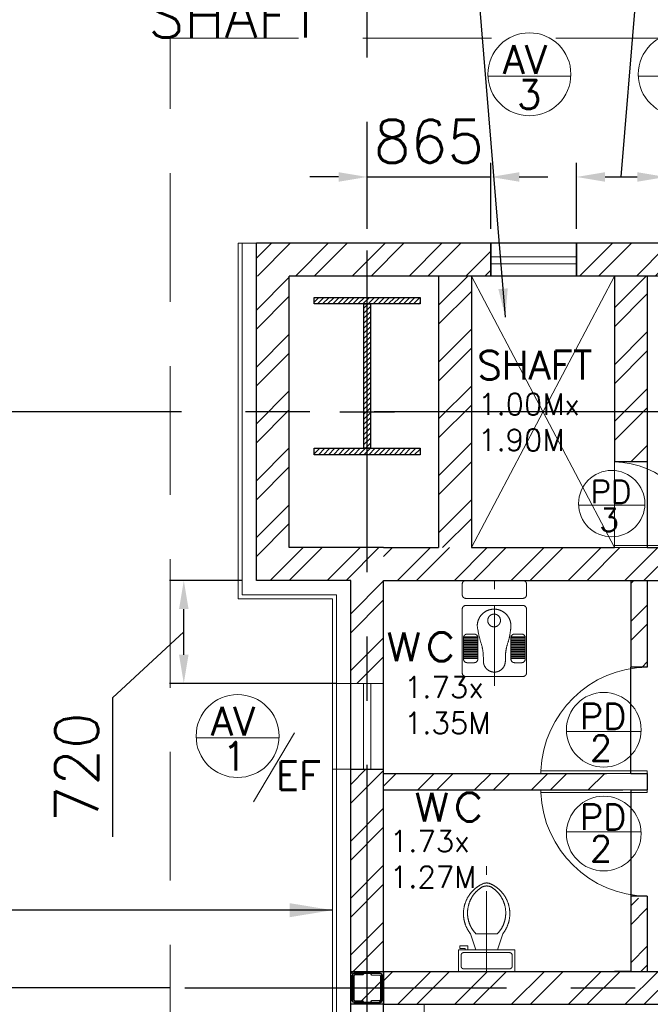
# Model space of a CAD drawing. Header units: inches. Extents: x 306235 to 1392759, y -66369 to 421098.
# Tile 6 of 91: x 313560 to 317973, y -10924 to -4035. Entities that reach past the tile are written whole.
import ezdxf
from ezdxf.enums import TextEntityAlignment as Align

# ---------------------------------------------------------------- set-up
doc = ezdxf.new("R2010")
doc.units = ezdxf.units.IN
doc.header["$LTSCALE"] = 1800
doc.header["$MEASUREMENT"] = 0
for name, pattern in [('1 NORTH ELEVATION$0$NORTH ELEVATION$0$HIDDEN', [0.375, 0.25, -0.125]), ('CENTER', [2, 1.25, -0.25, 0.25, -0.25]), ('DASHED', [0.75, 0.5, -0.25])]:
    doc.linetypes.add(name, pattern=pattern)
doc.layers.get('0').update_dxf_attribs({"color": 253, "lineweight": 9})
for name, color, linetype, lineweight in [('0a', 7, 'Continuous', 9), ('A-DOOR', 31, 'Continuous', 9), ('A-DOOR TAG', 3, 'Continuous', 15), ('CCONTHIN', 15, '1 NORTH ELEVATION$0$NORTH ELEVATION$0$HIDDEN', 13), ('CHAT', 11, 'Continuous', 13), ('CL', 8, 'CENTER', 15), ('CLAD-1', 3, 'Continuous', 15), ('DOOR', 235, 'Continuous', 13), ('LEADER', 4, 'Continuous', 15), ('STAIR', 2, 'Continuous', 18), ('WALL HATCH', 251, 'Continuous', 13), ('WIN', 31, 'Continuous', 13)]:
    doc.layers.add(name, color=color, linetype=linetype, lineweight=lineweight)
for name, color, linetype in [('CEN', 2, 'CENTER'), ('COL', 1, 'Continuous'), ('DIM', 4, 'Continuous'), ('GRID', 251, 'CENTER'), ('TEXT', 3, 'Continuous'), ('WALL', 6, 'Continuous')]:
    doc.layers.add(name, color=color, linetype=linetype)
doc.styles.add('ROAMNS', font='ROMANS.shx')
doc.styles.add('ROMANS', font='romans.shx')
doc.linetypes.add('FENCELINE1', pattern='A,0.25,-0.1,[133,ltypeshp.shx,S=0.1,R=0,X=-0.1,Y=0],-0.1,1', length=1.45)
doc.dimstyles.new('270-TA-100', dxfattribs={"dimscale": 150, "dimtxt": 400, "dimasz": 2, "dimexe": 0.75, "dimexo": 1, "dimgap": 1, "dimtad": 1, "dimdec": 0, "dimzin": 12, "dimdsep": 46, "dimtxsty": 'ROMANS', "dimcen": 0, "dimclrd": 256, "dimclre": 256, "dimclrt": 6, "dimadec": 1, "dimazin": 3, "dimtfac": 1, "dimtdec": 0, "dimtix": 1, "dimtmove": 2, "dimatfit": 0, "dimfxl": 1.25, "dimarcsym": 2})
doc.dimstyles.new('DIM INT 1', dxfattribs={"dimtxt": 300, "dimasz": 200, "dimexe": 100, "dimexo": 100, "dimgap": 100, "dimtad": 1, "dimdec": 0, "dimzin": 13, "dimdsep": 46, "dimlunit": 5, "dimtxsty": 'ROAMNS', "dimblk1": 'CLOSEDBLANK', "dimcen": 0.09, "dimclrd": 9, "dimclre": 9, "dimclrt": 4, "dimadec": 0, "dimazin": 0, "dimtfac": 1, "dimtdec": 0, "dimtix": 1, "dimtmove": 2, "dimatfit": 3, "dimfxl": 1, "dimtolj": 1, "dimtzin": 13, "dimarcsym": 0})
doc.dimstyles.new('DIM100 x2', dxfattribs={"dimscale": 0, "dimtxt": 400, "dimasz": 400, "dimexe": 100, "dimexo": 100, "dimgap": 100, "dimtad": 1, "dimdec": 0, "dimzin": 13, "dimdsep": 46, "dimtxsty": 'ROMANS', "dimblk2": 'OBLIQUE', "dimcen": 100, "dimdle": 100, "dimclrd": 9, "dimclre": 9, "dimclrt": 4, "dimadec": 0, "dimazin": 0, "dimtfac": 1.1, "dimtdec": 0, "dimtix": 1, "dimtmove": 2, "dimatfit": 3, "dimfxl": 1, "dimtolj": 1, "dimtzin": 13, "dimarcsym": 0})

# ---------------------------------------------------------------- blocks, each defined once
blk = doc.blocks.new('C-ROW COLUMN (above17m)')
at = {"layer": 'COL'}
h = blk.add_hatch(dxfattribs=at)
h.set_pattern_fill('ANSI31', color=256, scale=200, style=0)
h.set_pattern_definition([(45, (-78771.347, -120071.694), (-17.6776695, 17.6776695), [])])
h.paths.add_polyline_path([(22.5, 755), (-22.5, 755), (-22.5, -255), (22.5, -255)])
h.paths.add_polyline_path([(370, -300), (370, -255), (-370, -255), (-370, -300)])
h.paths.add_polyline_path([(-370, 800), (-370, 755), (370, 755), (370, 800)])
at = {"layer": 'CEN'}
for p, q in [((0, -300), (0, 800)), ((-191.6, 0), (191.6, 0))]:
    blk.add_line(p, q, dxfattribs=at)
at = {"layer": 'COL'}
for points in [[(-370, 800), (370, 800), (370, 755), (-370, 755)], [(-22.5, 755), (22.5, 755), (22.5, -255), (-22.5, -255)], [(-370, -255), (370, -255), (370, -300), (-370, -300)]]:
    blk.add_lwpolyline(points, close=True, dxfattribs=at)
blk = doc.blocks.new('*D534')
at = {"layer": 'Defpoints', "color": 0, "transparency": 16777216}
for p in [(313307.3, -10808.7), (314716.6, -10808.7), (314716.6, -16483.7)]:
    blk.add_point(p, dxfattribs=at)
at = {"layer": 'DIM', "color": 9, "lineweight": -2, "transparency": 16777216}
for p, q in [((314616.6, -10808.7), (313207.3, -10808.7)), ((313307.3, -16083.7), (313307.3, -11208.7)), ((314616.6, -16483.7), (313207.3, -16483.7))]:
    blk.add_line(p, q, dxfattribs=at)
at = {"layer": 'DIM', "color": 9, "transparency": 16777216}
for points in [[(313240.6, -11208.7), (313373.9, -11208.7), (313307.3, -10808.7)], [(313240.6, -16083.7), (313373.9, -16083.7), (313307.3, -16483.7)]]:
    blk.add_solid(points, dxfattribs=at)
at = {"layer": 'DIM', "color": 4, "transparency": 16777216, "insert": (313007.3, -13646.2), "char_height": 400, "attachment_point": 5, "rotation": 90, "style": 'ROMANS'}
blk.add_mtext('\\A1;5675', dxfattribs=at)
blk = doc.blocks.new('_Oblique')
at = {"color": 0, "linetype": 'ByBlock', "lineweight": -2}
blk.add_line((-0.5, -0.5), (0.5, 0.5), dxfattribs=at)
blk = doc.blocks.new('*D535')
at = {"layer": 'Defpoints', "color": 0, "transparency": 16777216}
for p in [(313307.3, -6778.7), (313409.8, -6778.7), (314716.6, -10808.7)]:
    blk.add_point(p, dxfattribs=at)
at = {"layer": 'DIM', "color": 9, "lineweight": -2, "transparency": 16777216}
for p, q in [((313309.8, -6778.7), (313207.3, -6778.7)), ((313307.3, -10408.7), (313307.3, -7178.7)), ((314616.6, -10808.7), (313207.3, -10808.7))]:
    blk.add_line(p, q, dxfattribs=at)
at = {"layer": 'DIM', "color": 9, "transparency": 16777216}
for points in [[(313240.6, -7178.7), (313373.9, -7178.7), (313307.3, -6778.7)], [(313240.6, -10408.7), (313373.9, -10408.7), (313307.3, -10808.7)]]:
    blk.add_solid(points, dxfattribs=at)
at = {"layer": 'DIM', "color": 4, "transparency": 16777216, "insert": (313007.3, -8793.7), "char_height": 400, "attachment_point": 5, "rotation": 90, "style": 'ROMANS'}
blk.add_mtext('\\A1;4030', dxfattribs=at)
blk = doc.blocks.new('*D575')
at = {"layer": 'Defpoints', "color": 0, "transparency": 16777216}
for p in [(316856.6, -5135.7), (315991.6, -5598.7), (316856.6, -5598.7)]:
    blk.add_point(p, dxfattribs=at)
at = {"layer": 'DIM', "color": 9, "lineweight": -2, "transparency": 16777216}
for p, q in [((315991.6, -5498.7), (315991.6, -5035.7)), ((316856.6, -5498.7), (316856.6, -5035.7)), ((315791.6, -5135.7), (315591.6, -5135.7)), ((315991.6, -5135.7), (316856.6, -5135.7)), ((317056.6, -5135.7), (317256.6, -5135.7))]:
    blk.add_line(p, q, dxfattribs=at)
at = {"layer": 'DIM', "color": 9, "transparency": 16777216}
for points in [[(315791.6, -5102.3), (315791.6, -5169), (315991.6, -5135.7)], [(317056.6, -5102.3), (317056.6, -5169), (316856.6, -5135.7)]]:
    blk.add_solid(points, dxfattribs=at)
at = {"layer": 'DIM', "color": 4, "transparency": 16777216, "insert": (316424.1, -4885.7), "char_height": 300, "attachment_point": 5, "style": 'ROAMNS'}
blk.add_mtext('\\A1;865', dxfattribs=at)
blk = doc.blocks.new('_ClosedBlank')
at = {"color": 0, "linetype": 'ByBlock', "lineweight": -2}
for p, q in [((-1, 0.167), (0, 0)), ((-1, 0.167), (-1, -0.167)), ((0, 0), (-1, -0.167))]:
    blk.add_line(p, q, dxfattribs=at)
blk = doc.blocks.new('*D576')
at = {"layer": 'Defpoints', "color": 0, "transparency": 16777216}
for p in [(318081.6, -5135.7), (317456.6, -5598.7), (318081.6, -5598.7)]:
    blk.add_point(p, dxfattribs=at)
at = {"layer": 'DIM', "color": 9, "lineweight": -2, "transparency": 16777216}
for p, q in [((317869.1, -3921.5), (316912, -3921.5)), ((317769.1, -5135.7), (317869.1, -3921.5)), ((317456.6, -5498.7), (317456.6, -5035.7)), ((318081.6, -5498.7), (318081.6, -5035.7)), ((317656.6, -5135.7), (317881.6, -5135.7))]:
    blk.add_line(p, q, dxfattribs=at)
at = {"layer": 'DIM', "color": 9, "transparency": 16777216}
for points in [[(317656.6, -5102.3), (317656.6, -5169), (317456.6, -5135.7)], [(317881.6, -5102.3), (317881.6, -5169), (318081.6, -5135.7)]]:
    blk.add_solid(points, dxfattribs=at)
at = {"layer": 'DIM', "color": 4, "transparency": 16777216, "insert": (317390.5, -3671.5), "char_height": 300, "attachment_point": 5, "style": 'ROAMNS'}
blk.add_mtext('\\A1;625', dxfattribs=at)
blk = doc.blocks.new('*D579')
at = {"layer": 'Defpoints', "color": 0, "transparency": 16777216}
for p in [(314708.6, -7958.7), (315216.6, -7958.7), (315876.6, -8678.7)]:
    blk.add_point(p, dxfattribs=at)
at = {"layer": 'DIM', "color": 9, "lineweight": -2, "transparency": 16777216}
for p, q in [((315116.6, -7958.7), (314608.6, -7958.7)), ((314708.6, -8478.7), (314708.6, -8158.7)), ((314708.6, -8318.7), (314208.6, -8780.4)), ((315776.6, -8678.7), (314608.6, -8678.7)), ((314208.6, -8780.4), (314208.6, -9751.8))]:
    blk.add_line(p, q, dxfattribs=at)
at = {"layer": 'DIM', "color": 9, "transparency": 16777216}
for points in [[(314675.2, -8158.7), (314741.9, -8158.7), (314708.6, -7958.7)], [(314675.2, -8478.7), (314741.9, -8478.7), (314708.6, -8678.7)]]:
    blk.add_solid(points, dxfattribs=at)
at = {"layer": 'DIM', "color": 4, "transparency": 16777216, "insert": (313958.6, -9266.1), "char_height": 300, "attachment_point": 5, "rotation": 90, "style": 'ROAMNS'}
blk.add_mtext('\\A1;720', dxfattribs=at)
blk = doc.blocks.new('SERVICE BUILDING-ARCH$0$dd1')
at = {"layer": 'DOOR'}
blk.add_lwpolyline([(-1000, 975), (0, 975), (0, 1000), (-1000, 1000)], close=True, dxfattribs=at)
blk.add_arc((13.4, 1014.1), 1014.2, 182.20927, 269.24117, dxfattribs=at)
blk = doc.blocks.new('Toilet')
for p, q in [((9.5, -7), (9.5, -3)), ((-10, -9.5), (-8, -9.5)), ((-10, -10.5), (-10, -9.5)), ((-7, -10.5), (-10, -10.5)), ((-8, -9.5), (-8, -9)), ((-7, -9), (-7, -10.5)), ((-4, -9), (-6, -15)), ((4, -9), (6, -15)), ((4, -15), (-4, -15))]:
    blk.add_line(p, q)
blk.add_lwpolyline([(10.5, -9), (10.5, -1), (-10.5, -1), (-10.5, -9)], close=True)
for points in [[(-9.5, -3), (-9.5, -7)], [(8.5, -2), (-8.5, -2)], [(-8.5, -8), (8.5, -8)]]:
    blk.add_lwpolyline(points)
for centre, radius, start, end in [((-8.62, -2.88), 0.884, 81.8699, 188.1301), ((8.62, -2.88), 0.884, 351.8699, 98.1301), ((-8.62, -7.12), 0.884, 171.8699, 278.1301), ((8.62, -7.12), 0.884, 261.8699, 8.1301), ((3.52, -22.58), 12.17, 141.4691, 247.9714), ((4.2, -22.82), 11.33, 136.3677, 238.9468), ((-3.52, -22.58), 12.17, 292.0284, 38.5307), ((-4.2, -22.82), 11.33, 301.053, 43.6321), ((0, -28.88), 4, 245.7318, 294.2682), ((0, -30), 4, 254.8605, 285.1395)]:
    blk.add_arc(centre, radius, start, end)
blk = doc.blocks.new('A$C05027D60')
at = {"layer": 'CCONTHIN'}
for p, q in [((9.1, 371.1), (109.1, 371.1)), ((9.1, 368.3), (109.1, 368.3)), ((9.1, 358.8), (109.1, 358.8)), ((9.1, 355.9), (109.1, 355.9)), ((9.1, 346.4), (109.1, 346.4)), ((440.9, 371.1), (340.9, 371.1)), ((440.9, 368.3), (340.9, 368.3)), ((440.9, 358.8), (340.9, 358.8)), ((440.9, 355.9), (340.9, 355.9)), ((440.9, 346.4), (340.9, 346.4)), ((9.1, 343.6), (109.1, 343.6)), ((9.1, 334.1), (109.1, 334.1)), ((9.1, 331.3), (109.1, 331.3)), ((9.1, 321.8), (109.1, 321.8)), ((9.1, 318.9), (109.1, 318.9)), ((9.1, 309.4), (109.1, 309.4)), ((9.1, 306.6), (109.1, 306.6)), ((9.1, 297.1), (109.1, 297.1)), ((9.1, 294.2), (109.1, 294.2)), ((9.1, 284.7), (109.1, 284.7)), ((9.1, 281.9), (109.1, 281.9)), ((440.9, 343.6), (340.9, 343.6)), ((440.9, 334.1), (340.9, 334.1)), ((440.9, 331.3), (340.9, 331.3)), ((440.9, 321.8), (340.9, 321.8)), ((440.9, 318.9), (340.9, 318.9)), ((440.9, 309.4), (340.9, 309.4)), ((440.9, 306.6), (340.9, 306.6)), ((440.9, 297.1), (340.9, 297.1)), ((440.9, 294.2), (340.9, 294.2)), ((440.9, 284.7), (340.9, 284.7)), ((440.9, 281.9), (340.9, 281.9)), ((9.1, 272.4), (109.1, 272.4)), ((9.1, 269.5), (109.1, 269.5)), ((9.1, 260), (109.1, 260)), ((9.1, 257.2), (109.1, 257.2)), ((9.1, 247.7), (109.1, 247.7)), ((9.1, 244.8), (109.1, 244.8)), ((9.1, 235.3), (109.1, 235.3)), ((9.1, 232.5), (109.1, 232.5)), ((9.1, 223), (109.1, 223)), ((9.1, 220.1), (109.1, 220.1)), ((440.9, 272.4), (340.9, 272.4)), ((440.9, 269.5), (340.9, 269.5)), ((440.9, 260), (340.9, 260)), ((440.9, 257.2), (340.9, 257.2)), ((440.9, 247.7), (340.9, 247.7)), ((440.9, 244.8), (340.9, 244.8)), ((440.9, 235.3), (340.9, 235.3)), ((440.9, 232.5), (340.9, 232.5)), ((440.9, 223), (340.9, 223)), ((440.9, 220.1), (340.9, 220.1))]:
    blk.add_line(p, q, dxfattribs=at)
for points in [[(25, 0), (425, 0, 0.414214), (450, 25), (450, 471.4, 0.414214), (425, 496.4), (25, 496.4, 0.414214), (0, 471.4), (0, 25, 0.414214)], [(34.1, 400), (84.1, 400, -0.414214), (109.1, 375), (109.1, 225, -0.414214), (84.1, 200), (34.1, 200, -0.414214), (9.1, 225), (9.1, 375, -0.414214)], [(415.9, 400), (365.9, 400, 0.414214), (340.9, 375), (340.9, 225, 0.414214), (365.9, 200), (415.9, 200, 0.414214), (440.9, 225), (440.9, 375, 0.414214)]]:
    blk.add_lwpolyline(points, format="xyb", close=True, dxfattribs=at)
blk.add_circle((223.1, 104.7), 44.6, dxfattribs=at)
for centre, radius, start, end in [((225, 389.3), 76.7, 0, 180), ((223.1, 143.5), 118, 180, 11.98947)]:
    blk.add_arc(centre, radius, start, end, dxfattribs=at)
blk.add_spline([(105.1, 143.5), (122.1, 230.9), (141.6, 300.8), (148.3, 389.3)], degree=3, dxfattribs=at)
blk.add_open_spline([(338.5, 168), (336.1, 189.2), (329.7, 234.3), (302.6, 305.2), (302, 359.5), (301.7, 389.3)], degree=3, knots=[24.560772, 24.560772, 24.560772, 24.560772, 88.405275, 160.999442, 249.688545, 249.688545, 249.688545, 249.688545], dxfattribs=at)
blk = doc.blocks.new('Stub column')
at = {"layer": 'COL', "linetype": 'ByBlock'}
for p, q in [((-108, 90), (-108, -90)), ((-108, 90), (-100, 90)), ((-108, 90), (-100, 90)), ((-108, 90), (-108, -90)), ((-25, 100), (-100, 100)), ((-100, 100), (-100, -100)), ((-100, 100), (-100, -100)), ((-25, 100), (-100, 100)), ((90, 108), (-90, 108)), ((-90, 100), (-90, 108)), ((-90, 100), (-90, 108)), ((-25, 100), (100, 100)), ((90, 100), (90, 108)), ((100, 100), (100, -100)), ((108, 90), (100, 90)), ((108, 90), (108, -90)), ((-108, -90), (-100, -90)), ((-108, -90), (-100, -90)), ((-100, -100), (-25, -100)), ((-100, -100), (-25, -100)), ((-90, -100), (-90, -108)), ((-90, -100), (-90, -108)), ((90, -108), (-90, -108)), ((100, -100), (-25, -100)), ((90, -100), (90, -108)), ((108, -90), (100, -90))]:
    blk.add_line(p, q, dxfattribs=at)
for points in [[(-25, -100), (-25, -96.7, 0.401544), (-30.7, -90.8), (-88.3, -88.2, -0.401544), (-94, -82.3), (-94, 82.3, -0.401544), (-88.3, 88.2), (-30.7, 90.8, 0.401544), (-25, 96.7), (-25, 100)], [(-25, -100), (-25, -96.7, 0.401544), (-30.7, -90.8), (-88.3, -88.2, -0.401544), (-94, -82.3), (-94, 82.3, -0.401544), (-88.3, 88.2), (-30.7, 90.8, 0.401544), (-25, 96.7), (-25, 100)], [(25, -100), (25, -96.7, -0.401544), (30.7, -90.8), (88.3, -88.2, 0.401544), (94, -82.3), (94, 82.3, 0.401544), (88.3, 88.2), (30.7, 90.8, -0.401544), (25, 96.7), (25, 100)]]:
    blk.add_lwpolyline(points, format="xyb", dxfattribs=at)
blk = doc.blocks.new('SC-01& LIFT')
at = {"layer": 'WALL HATCH'}
h = blk.add_hatch(dxfattribs=at)
h.set_pattern_fill('ANSI32', color=256, scale=750, style=0)
h.set_pattern_definition([(45, (-441363.83, -169222.05), (-198.87378, 198.87378), []), (45, (-441231.25, -169222.05), (-198.87378, 198.87378), [])])
edge = h.paths.add_edge_path()
edge.add_arc((3522.5, -33583100.1), 33587860.1, 89.99990191, 90.00029426, ccw=False)
edge.add_line((3580, 4760), (3580, 9000))
edge.add_line((3580, 9000), (3350, 9000))
edge.add_line((3350, 9000), (3350, 4760))
at = {"layer": 'COL'}
blk.add_lwpolyline([(-115, 9085), (115, 9085), (115, 8855), (-115, 8855)], close=True, dxfattribs=at)
at = {"layer": 'STAIR', "linetype": 'FENCELINE1', "ltscale": 0.25}
blk.add_line((400, 8855), (400, 4605), dxfattribs=at)
at = {"layer": 'COL', "xscale": -1, "rotation": 180}
blk.add_blockref('Stub column', (0, 8970), dxfattribs=at)

msp = doc.modelspace()

# ---------------------------------------------------------------- hatches: boundary and pattern name
at = {"layer": 'WALL HATCH'}
h = msp.add_hatch(dxfattribs=at)
h.set_pattern_fill('ANSI32', color=256, scale=750, style=0)
h.set_pattern_definition([(45, (-150584.2, -160863.58), (-198.87378, 198.87378), []), (45, (-150451.62, -160863.58), (-198.87378, 198.87378), [])])
h.paths.add_polyline_path([(316856.6, -5828.7), (316856.6, -5598.7), (315216.6, -5598.7), (315216.6, -5828.7)])
h.paths.add_polyline_path([(318081.6, -5828.7), (318081.6, -5598.7), (317456.6, -5598.7), (317456.6, -5828.7)])
h.paths.add_polyline_path([(320781.6, -5598.7), (320781.6, -5828.7), (322381.6, -5828.7), (322381.6, -5598.7)])
h.paths.add_polyline_path([(320181.6, -5828.7), (320181.6, -5598.7), (318681.6, -5598.7), (318681.6, -5828.7)])
h = msp.add_hatch(dxfattribs=at)
h.set_pattern_fill('ANSI32', color=256, scale=750, style=0)
h.set_pattern_definition([(45, (-87722.1, -144504), (-198.87378, 198.87378), []), (45, (-87589.52, -144504), (-198.87378, 198.87378), [])])
h.paths.add_polyline_path([(315446.6, -5828.7), (315216.6, -5828.7), (315216.6, -7958.7), (315876.6, -7958.7), (315876.6, -8678.7), (316106.6, -8678.7), (316106.6, -7728.7), (315446.6, -7728.7)])
h.paths.add_polyline_path([(315876.6, -10923.7), (316106.6, -10923.7), (316106.6, -9278.7), (315876.6, -9278.7)])
h.paths.add_polyline_path([(316106.6, -12123.7), (315876.6, -12123.7), (315876.6, -18498.7), (315876.6, -18728.7), (316106.6, -18728.7)])
h = msp.add_hatch(dxfattribs=at)
h.set_pattern_fill('ANSI32', color=256, scale=750, style=0)
h.set_pattern_definition([(45, (-125722.24, -188915.74), (-198.87378, 198.87378), []), (45, (-125589.66, -188915.74), (-198.87378, 198.87378), [])])
h.paths.add_polyline_path([(316721.6, -5828.7), (316491.6, -5828.7), (316491.6, -6778.7), (316721.6, -6778.7)])
h.paths.add_polyline_path([(316491.6, -7728.7), (316721.6, -7728.7), (316721.6, -6778.7), (316491.6, -6778.7)])
h = msp.add_hatch(dxfattribs=at)
h.set_pattern_fill('ANSI32', color=256, scale=750, style=0)
h.set_pattern_definition([(45, (-125667.24, -188915.74), (-198.87378, 198.87378), []), (45, (-125534.66, -188915.74), (-198.87378, 198.87378), [])])
h.paths.add_polyline_path([(317951.6, -5828.7), (317721.6, -5828.7), (317721.6, -6778.7), (317951.6, -6778.7)])
h.paths.add_polyline_path([(317721.6, -7128.7), (317951.6, -7128.7), (317951.6, -6778.7), (317721.6, -6778.7)])
h = msp.add_hatch(dxfattribs=at)
h.set_pattern_fill('ANSI32', color=256, scale=750, style=0)
h.set_pattern_definition([(45, (-125722.24, -188565.74), (-198.87378, 198.87378), []), (45, (-125589.66, -188565.74), (-198.87378, 198.87378), [])])
h.paths.add_polyline_path([(316106.6, -7728.7), (316106.6, -7958.7), (322151.6, -7958.7), (322151.6, -7728.7)])
h = msp.add_hatch(dxfattribs=at)
h.set_pattern_fill('ANSI32', color=256, scale=750, style=0)
h.set_pattern_definition([(45, (-365239.38, -191353.19), (-198.87378, 198.87378), []), (45, (-365106.8, -191353.19), (-198.87378, 198.87378), [])])
h.paths.add_polyline_path([(317836.6, -8565), (317951.6, -8565), (317951.6, -7958.7), (317836.6, -7958.7)])
h.paths.add_polyline_path([(317836.6, -10693.7), (317951.6, -10693.7), (317951.6, -10181.8), (317836.6, -10181.8)])
h = msp.add_hatch(dxfattribs=at)
h.set_pattern_fill('ANSI32', color=256, scale=750, style=0)
h.set_pattern_definition([(45, (-125722.24, -188580.74), (-198.87378, 198.87378), []), (45, (-125589.66, -188580.74), (-198.87378, 198.87378), [])])
h.paths.add_polyline_path([(317666.6, -9308.7), (317037.9, -9308.7), (316106.6, -9308.7), (316106.6, -9423.7), (317666.6, -9423.7)])
h = msp.add_hatch(dxfattribs=at)
h.set_pattern_fill('ANSI32', color=256, scale=750, style=0)
h.set_pattern_definition([(45, (-125722.24, -189145.74), (-198.87378, 198.87378), []), (45, (-125589.66, -189145.74), (-198.87378, 198.87378), [])])
h.paths.add_polyline_path([(316106.6, -10693.7), (316106.6, -10923.7), (318991.6, -10923.7), (318991.6, -10693.7)])

# ---------------------------------------------------------------- linework, layer by layer
for p, q in [((316721.6, -7728.7), (317721.6, -5828.7)), ((316721.6, -5828.7), (317721.6, -7728.7)), ((317456.6, -5828.7), (316856.6, -5828.7)), ((317721.6, -7128.7), (317721.6, -7728.7)), ((317951.6, -7128.7), (317951.6, -7728.7))]:
    msp.add_line(p, q)
at = {"layer": '0a', "linetype": 'DASHED'}
msp.add_lwpolyline([(323121.6, -6126.7), (323121.6, -11408.5), (314612.4, -11408.5), (314612.4, -4165.5), (321360.9, -4165.5), (323989.6, -2319.7)], close=True, dxfattribs=at)
at = {"layer": 'A-DOOR TAG', "color": 1}
for p, q in [((317417, -4429.5), (316837, -4429.5)), ((318469.7, -4429.5), (317889.6, -4429.5)), ((317935, -7430.8), (317470.9, -7430.8)), ((315483.7, -9023.7), (315196.3, -9506.2)), ((317908.8, -9014.3), (317386.7, -9014.3)), ((315375.3, -9059), (314795.3, -9059)), ((317908.8, -9718.1), (317386.7, -9718.1))]:
    msp.add_line(p, q, dxfattribs=at)
for centre, radius in [((317127, -4417.3), 290.3), ((318179.6, -4417.3), 290.3), ((317703, -7421), 232.2), ((317647.7, -9003.3), 261.2), ((315085.3, -9046.8), 290.3), ((317647.7, -9729.1), 261.2)]:
    msp.add_circle(centre, radius, dxfattribs=at)
at = {"layer": 'CCONTHIN'}
msp.add_lwpolyline([(317082.1, -7958.7), (316682.1, -7958.7, 0.414214), (316657.1, -7983.7), (316657.1, -8058.7, 0.414214), (316682.1, -8083.7), (317082.1, -8083.7, 0.414214), (317107.1, -8058.7), (317107.1, -7983.7, 0.414214)], format="xyb", close=True, dxfattribs=at)
at = {"layer": 'CL', "ltscale": 0.25}
for p, q in [((316882.1, -8694.8), (316882.1, -7958.7)), ((316827.9, -10693.7), (316827.9, -9957.6))]:
    msp.add_line(p, q, dxfattribs=at)
at = {"layer": 'CLAD-1'}
for p, q in [((315216.6, -5598.7), (315088.6, -5598.7)), ((315088.6, -5598.7), (315088.6, -8086.7)), ((315748.6, -8086.7), (315088.6, -8086.7)), ((315748.6, -18370.7), (315748.6, -8086.7)), ((315876.6, -8678.7), (315748.6, -8678.7)), ((315876.6, -9278.7), (315748.6, -9278.7))]:
    msp.add_line(p, q, dxfattribs=at)
at = {"layer": 'CLAD-1', "flags": 128}
msp.add_lwpolyline([(315116.6, -21778.7), (315116.6, -18398.7), (315776.6, -18398.7), (315776.6, -8058.7), (315116.6, -8058.7), (315116.6, -5598.7)], dxfattribs=at)
at = {"layer": 'DIM'}
for p, q in [((317836.6, -9308.7), (317836.6, -8565)), ((317836.6, -9423.7), (317836.6, -10167.3))]:
    msp.add_line(p, q, dxfattribs=at)
at = {"layer": 'GRID'}
for p, q in [((315991.6, -58299.5), (315991.6, -3278.7)), ((315991.6, -58299.5), (315991.6, -3778.7)), ((444291.6, -6778.7), (309191.6, -6778.7)), ((444291.6, -6778.7), (309191.6, -6778.7)), ((314716.6, -10808.7), (319721.6, -10808.7))]:
    msp.add_line(p, q, dxfattribs=at)
at = {"layer": 'WALL'}
for p, q in [((339741.6, -5598.7), (315216.6, -5598.7)), ((315216.6, -7958.7), (315216.6, -5598.7)), ((316856.6, -5598.7), (316856.6, -5828.7)), ((316856.6, -5598.7), (316856.6, -5713.7)), ((316856.6, -5828.7), (316856.6, -5598.7)), ((317456.6, -5598.7), (317456.6, -5828.7)), ((317456.6, -5598.7), (317456.6, -5713.7)), ((317456.6, -5828.7), (317456.6, -5598.7)), ((339730.4, -5828.9), (315446.6, -5828.7)), ((315446.6, -7728.7), (315446.6, -5828.7)), ((316491.6, -5828.7), (316491.6, -7728.7)), ((316721.6, -5828.7), (316721.6, -7728.7)), ((317721.6, -5828.7), (317721.6, -7128.7)), ((317951.6, -5828.7), (317951.6, -7728.7)), ((317951.6, -7128.7), (317721.6, -7128.7)), ((316106.6, -7728.7), (315446.6, -7728.7)), ((316106.6, -7728.7), (316491.6, -7728.7)), ((316721.6, -7728.7), (317721.6, -7728.7)), ((317951.6, -7728.7), (322381.6, -7728.7)), ((315876.6, -7958.7), (315216.6, -7958.7)), ((315876.6, -18498.7), (315876.6, -7958.7)), ((316106.6, -18728.7), (316106.6, -7958.7)), ((316106.6, -7958.7), (322151.6, -7958.7)), ((317836.6, -7958.7), (317836.6, -8565)), ((317951.6, -7958.7), (317951.6, -8565)), ((317951.6, -8565), (317836.6, -8565)), ((315876.6, -9278.7), (316106.6, -9278.7)), ((315876.6, -9278.7), (316106.6, -9278.7)), ((316106.6, -9308.7), (317666.6, -9308.7)), ((317836.6, -9308.7), (317951.6, -9308.7)), ((317951.6, -9308.7), (317951.6, -9423.7)), ((316106.6, -9423.7), (317781.6, -9423.7)), ((317836.6, -9423.7), (317951.6, -9423.7)), ((317836.6, -10167.3), (317836.6, -10693.7)), ((317951.6, -10167.3), (317836.6, -10167.3)), ((317951.6, -10167.3), (317951.6, -10693.7)), ((317836.6, -10208.7), (317836.6, -10693.7)), ((317951.6, -10208.7), (317951.6, -10693.7)), ((316106.6, -10693.7), (322381.6, -10693.7)), ((317836.6, -10693.7), (317721.6, -10693.7)), ((316106.6, -10923.7), (322381.6, -10923.7))]:
    msp.add_line(p, q, dxfattribs=at)
at = {"layer": 'WIN'}
for p, q in [((316856.6, -5694.9), (317456.6, -5694.9)), ((316856.6, -5743.3), (317456.6, -5743.3)), ((315966.6, -9278.7), (315966.6, -8678.7)), ((316016.6, -9278.7), (316016.6, -8678.7))]:
    msp.add_line(p, q, dxfattribs=at)
for points in [[(317456.6, -5598.7), (317456.6, -5828.7), (316856.6, -5828.7), (316856.6, -5598.7)], [(315876.6, -8678.7), (316106.6, -8678.7), (316106.6, -9278.7), (315876.6, -9278.7)]]:
    msp.add_lwpolyline(points, close=True, dxfattribs=at)

# ---------------------------------------------------------------- block references
msp.add_blockref('C-ROW COLUMN (above17m)', (315991.6, -6778.7))
at = {"layer": 'A-DOOR'}
msp.add_blockref('SC-01& LIFT', (315991.6, -19778.7), dxfattribs=at)
at = {"layer": 'CCONTHIN', "xscale": -1, "rotation": 180}
msp.add_blockref('A$C05027D60', (316657.1, -8133.7), dxfattribs=at)
at = {"layer": 'CCONTHIN', "xscale": -18.75, "yscale": 18.75, "zscale": 18.75, "rotation": 180}
msp.add_blockref('Toilet', (316827.9, -10712.4), dxfattribs=at)
at = {"layer": 'CHAT', "rotation": 180}
for p, xscale, yscale, zscale in [((317721.6, -7128.7), 0.5999999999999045, 0.5999999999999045, 0.5999999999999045), ((317951.6, -8565), -0.7436525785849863, 0.7436525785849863, 0.7436525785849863)]:
    msp.add_blockref('SERVICE BUILDING-ARCH$0$dd1', p, dxfattribs=dict(at, xscale=xscale, yscale=yscale, zscale=zscale))
at = {"layer": 'CHAT', "xscale": 0.7436525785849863, "yscale": 0.7436525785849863, "zscale": 0.7436525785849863}
msp.add_blockref('SERVICE BUILDING-ARCH$0$dd1', (317951.6, -10167.3), dxfattribs=at)

# ---------------------------------------------------------------- texts
at = {"layer": 'A-DOOR TAG', "linetype": 'Continuous', "style": 'ROMANS'}
for s, height, p in [('AV', 200, (316941.2, -4313.5)), ('3', 200, (317039.4, -4559.5)), ('PD', 160, (317554.3, -7338)), ('3', 160, (317616.9, -7534.8)), ('AV', 200, (314899.5, -8943)), ('PD', 180, (317480.5, -8909.9)), ('1', 200, (314977.8, -9189)), ('2', 180, (317550.9, -9131.2)), ('EF', 200, (315352.4, -9324)), ('PD', 180, (317480.5, -9613.7)), ('2', 180, (317550.9, -9835.1))]:
    msp.add_text(s, height=height, dxfattribs=at).set_placement(p, align=Align.MIDDLE_LEFT)
at = {"layer": 'TEXT', "style": 'ROAMNS'}
for s, height, p in [('SHAFT', 200, (316762.3, -6552.2)), ('wc', 300, (316107.3, -8522.7)), ('wc', 300, (316302.8, -9643.7))]:
    msp.add_text(s, height=height, dxfattribs=at).set_placement(p)
at = {"layer": 'TEXT', "attachment_point": 1, "style": 'ROAMNS'}
for s, insert, char_height, width in [('PLUMBING SHAFT', (314455.1, -3359.8), 300, 2582.5), ('1.00Mx 1.90M', (316767.8, -6650.7), 150, 1141.076), ('1.73x 1.35M', (316249.6, -8630.7), 150, 1141.076), ('1.73x 1.27M', (316150.8, -9707.7), 150, 1141.076)]:
    msp.add_mtext(s, dxfattribs=dict(at, insert=insert, char_height=char_height, width=width))

# ---------------------------------------------------------------- dimensions: what is measured, and where the dimension line sits
at = {"layer": 'DIM'}
dim = msp.add_linear_dim(base=(318081.6, -5135.7), p1=(317456.6, -5598.7), p2=(318081.6, -5598.7), dimstyle='DIM INT 1', override={"dimtmove": 1}, dxfattribs=at)
dim.commit()
dim.dimension.update_dxf_attribs({"geometry": '*D576', "text_midpoint": (317769.1, -3921.5), "dimtype": 160})
dim = msp.add_linear_dim(base=(316856.6, -5135.7), p1=(315991.6, -5598.7), p2=(316856.6, -5598.7), dimstyle='DIM INT 1', override={"dimtmove": 0}, dxfattribs=at)
dim.commit()
dim.dimension.update_dxf_attribs({"geometry": '*D575', "text_midpoint": (316424.1, -4885.7)})
for base, p1, p2, picture, middle in [((313307.3, -6778.7), (314716.6, -10808.7), (313409.8, -6778.7), '*D535', (313007.3, -8793.7)), ((313307.3, -10808.7), (314716.6, -16483.7), (314716.6, -10808.7), '*D534', (313007.3, -13646.2))]:
    dim = msp.add_linear_dim(base=base, p1=p1, p2=p2, angle=90, dimstyle='DIM100 x2', override={"dimscale": 1}, dxfattribs=at)
    dim.commit()
    dim.dimension.update_dxf_attribs({"geometry": picture, "text_midpoint": middle})
dim = msp.add_linear_dim(base=(314708.6, -7958.7), p1=(315876.6, -8678.7), p2=(315216.6, -7958.7), angle=90, dimstyle='DIM INT 1', override={"dimtmove": 1}, dxfattribs=at)
dim.commit()
dim.dimension.update_dxf_attribs({"geometry": '*D579', "text_midpoint": (314208.6, -8880.4), "dimtype": 160})

# ---------------------------------------------------------------- leaders
msp.add_leader([(316959, -6117), (316770.2, -3804.9), (314787.4, -3802.7)], dimstyle='DIM INT 1', override={"dimtmove": 1}, dxfattribs=at)
at = {"layer": 'LEADER'}
msp.add_leader([(315748.6, -10265.2), (311672, -10265.2), (306235.1, -10265.2)], dimstyle='270-TA-100', dxfattribs=at)

doc.saveas('drawing.dxf')
